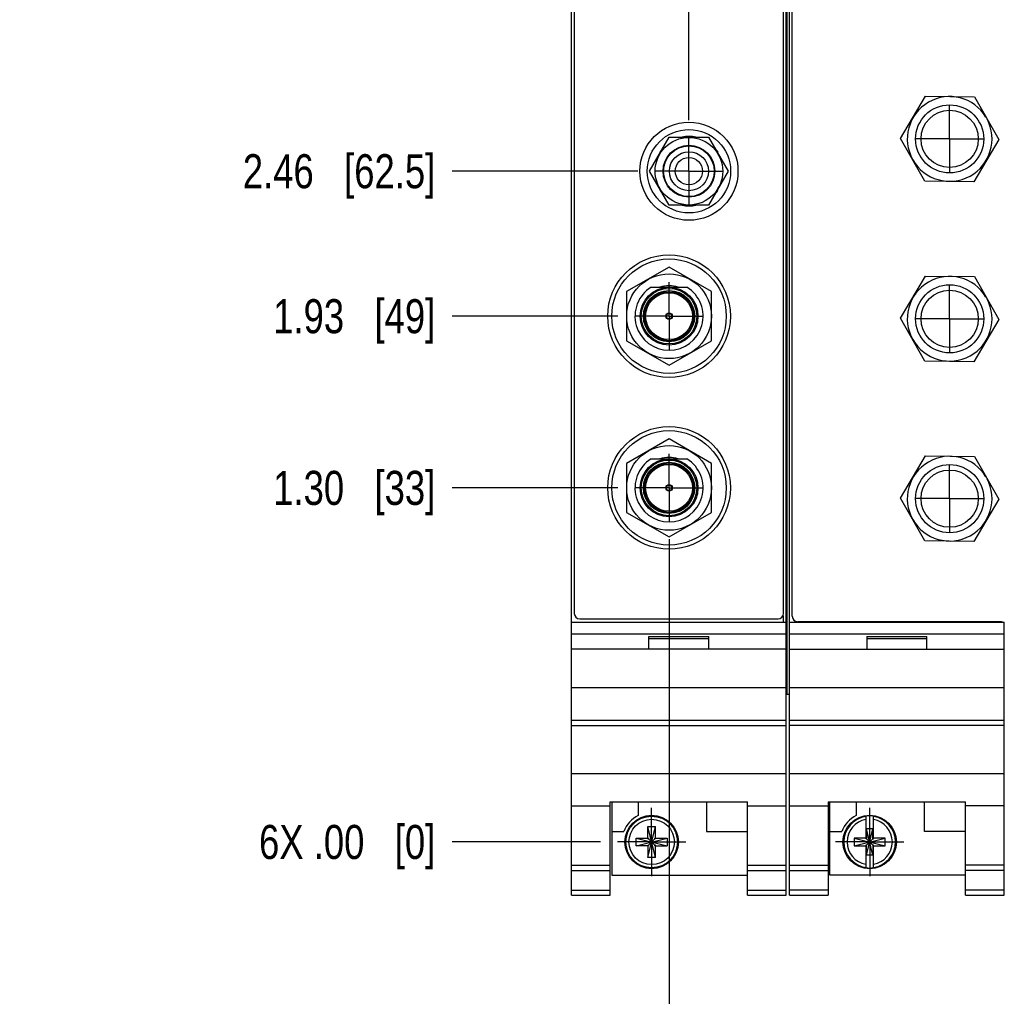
# Model space of a CAD drawing. Header units: inches. Extents: x 0 to 22, y 0 to 17.
# Tile 28 of 98: x 5.1 to 8.7, y 6.1 to 9.7. Entities that reach past the tile are written whole.
import ezdxf

# ---------------------------------------------------------------- set-up
doc = ezdxf.new("R2010")
doc.units = ezdxf.units.IN
doc.header["$LTSCALE"] = 1.21
doc.header["$MEASUREMENT"] = 0
doc.linetypes.add('CENTER', pattern=[0.6, 0.375, -0.075, 0.075, -0.075])
doc.layers.get('0').update_dxf_attribs({"linetype": 'CONTINUOUS'})
doc.layers.add('02___PRT_ALL_AXES', color=7, linetype='CONTINUOUS')
doc.layers.add('DIMENSIONS', color=7, linetype='CONTINUOUS')
doc.styles.get("Standard").update_dxf_attribs({"font": 'txt', "width": 0.8})
doc.dimstyles.new('DIMSTYLE_1', dxfattribs={"dimtxt": 0.125, "dimasz": 0.18, "dimexe": 0.125, "dimexo": 0.0625, "dimgap": 0.03125, "dimtad": 0, "dimtih": 1, "dimtoh": 1, "dimzin": 4, "dimdsep": 46, "dimtxsty": 'STANDARD', "dimblk": '_FILLED', "dimblk1": '_FILLED', "dimblk2": '_FILLED', "dimcen": 0.09, "dimadec": 0, "dimazin": 0, "dimtp": 0.01, "dimtm": 0.01, "dimtfac": 1, "dimtofl": 0, "dimtmove": 0, "dimatfit": 3, "dimldrblk": '_FILLED', "dimfxl": 1, "dimtolj": 1, "dimtzin": 4, "dimarcsym": 0})

# ---------------------------------------------------------------- blocks, each defined once
blk = doc.blocks.new('*D7')
at = {"layer": 'DIMENSIONS', "color": 2, "linetype": 'CONTINUOUS'}
blk.add_line((7.4578, 7.7579), (7.4578, 6.0138), dxfattribs=at)
at = {"layer": 'DIMENSIONS', "color": 2, "linetype": 'CONTINUOUS', "insert": (7.3953, 5.9513), "char_height": 0.125, "width": 1.225, "attachment_point": 3, "rotation": 90, "line_spacing_factor": 0.9}
blk.add_mtext('3X .06{\\Ftxt.shx;\\W1.000000;\\H0.125000; }[1.6]', dxfattribs=at)
blk = doc.blocks.new('_FILLED')
at = {"color": 0, "linetype": 'BYBLOCK'}
blk.add_solid([(0, 0), (-1, 0.174), (-1, -0.174)], dxfattribs=at)
blk = doc.blocks.new('*D8')
at = {"layer": 'DIMENSIONS', "color": 2, "linetype": 'CONTINUOUS'}
for p, q in [((7.661, 11.8201), (7.661, 12.0267)), ((7.5308, 11.7492), (7.661, 11.8201)), ((7.5308, 9.2951), (7.5308, 11.7492))]:
    blk.add_line(p, q, dxfattribs=at)
at = {"layer": 'DIMENSIONS', "color": 2, "linetype": 'CONTINUOUS', "insert": (7.5985, 12.0892), "char_height": 0.125, "width": 0.925, "attachment_point": 1, "rotation": 90, "line_spacing_factor": 0.9}
blk.add_mtext('.14{\\Ftxt.shx;\\W1.000000;\\H0.125000; }[3.5]', dxfattribs=at)
blk = doc.blocks.new('*D11')
at = {"layer": 'DIMENSIONS', "color": 2, "linetype": 'CONTINUOUS'}
blk.add_line((10.6236, 9.4136), (10.6236, 12.0267), dxfattribs=at)
at = {"layer": 'DIMENSIONS', "color": 2, "linetype": 'CONTINUOUS', "insert": (10.5611, 12.0892), "char_height": 0.125, "width": 1.225, "attachment_point": 1, "rotation": 90, "line_spacing_factor": 0.9}
blk.add_mtext('3X 3.23{\\Ftxt.shx;\\W1.000000;\\H0.125000; }[82]', dxfattribs=at)
blk = doc.blocks.new('*D13')
at = {"layer": 'DIMENSIONS', "color": 2, "linetype": 'CONTINUOUS'}
blk.add_line((12.29, 7.6007), (12.29, 6.0138), dxfattribs=at)
at = {"layer": 'DIMENSIONS', "color": 2, "linetype": 'CONTINUOUS', "insert": (12.2275, 5.9513), "char_height": 0.125, "width": 1.525, "attachment_point": 3, "rotation": 90, "line_spacing_factor": 0.9}
blk.add_mtext('4X 4.90{\\Ftxt.shx;\\W1.000000;\\H0.125000; }[124.4]', dxfattribs=at)
blk = doc.blocks.new('*D15')
at = {"layer": 'DIMENSIONS', "color": 2, "linetype": 'CONTINUOUS'}
blk.add_line((7.2702, 7.9455), (6.6625, 7.9455), dxfattribs=at)
at = {"layer": 'DIMENSIONS', "color": 2, "linetype": 'CONTINUOUS', "insert": (6.6, 8.008), "char_height": 0.125, "width": 0.925, "attachment_point": 3, "line_spacing_factor": 0.9}
blk.add_mtext('1.30{\\Ftxt.shx;\\W1.000000;\\H0.125000; }[33]', dxfattribs=at)
blk = doc.blocks.new('*D16')
at = {"layer": 'DIMENSIONS', "color": 2, "linetype": 'CONTINUOUS'}
blk.add_line((7.2064, 6.6463), (6.6625, 6.6463), dxfattribs=at)
at = {"layer": 'DIMENSIONS', "color": 2, "linetype": 'CONTINUOUS', "insert": (6.6, 6.7088), "char_height": 0.125, "width": 1.025, "attachment_point": 3, "line_spacing_factor": 0.9}
blk.add_mtext('6X .00{\\Ftxt.shx;\\W1.000000;\\H0.125000; }[0]', dxfattribs=at)
blk = doc.blocks.new('*D17')
at = {"layer": 'DIMENSIONS', "color": 2, "linetype": 'CONTINUOUS'}
blk.add_line((7.2702, 8.5755), (6.6625, 8.5755), dxfattribs=at)
at = {"layer": 'DIMENSIONS', "color": 2, "linetype": 'CONTINUOUS', "insert": (6.6, 8.638), "char_height": 0.125, "width": 0.925, "attachment_point": 3, "line_spacing_factor": 0.9}
blk.add_mtext('1.93{\\Ftxt.shx;\\W1.000000;\\H0.125000; }[49]', dxfattribs=at)
blk = doc.blocks.new('*D18')
at = {"layer": 'DIMENSIONS', "color": 2, "linetype": 'CONTINUOUS'}
blk.add_line((7.3432, 9.1075), (6.6625, 9.1075), dxfattribs=at)
at = {"layer": 'DIMENSIONS', "color": 2, "linetype": 'CONTINUOUS', "insert": (6.6, 9.17), "char_height": 0.125, "width": 1.125, "attachment_point": 3, "line_spacing_factor": 0.9}
blk.add_mtext('2.46{\\Ftxt.shx;\\W1.000000;\\H0.125000; }[62.5]', dxfattribs=at)
blk = doc.blocks.new('*D19')
at = {"layer": 'DIMENSIONS', "color": 2, "linetype": 'CONTINUOUS'}
blk.add_line((7.2702, 10.318), (6.6625, 10.318), dxfattribs=at)
at = {"layer": 'DIMENSIONS', "color": 2, "linetype": 'CONTINUOUS', "insert": (6.6, 10.3805), "char_height": 0.125, "width": 1.125, "attachment_point": 3, "line_spacing_factor": 0.9}
blk.add_mtext('3.67{\\Ftxt.shx;\\W1.000000;\\H0.125000; }[93.3]', dxfattribs=at)
blk = doc.blocks.new('*D20')
at = {"layer": 'DIMENSIONS', "color": 2, "linetype": 'CONTINUOUS'}
blk.add_line((7.2064, 11.4672), (6.6625, 11.4672), dxfattribs=at)
at = {"layer": 'DIMENSIONS', "color": 2, "linetype": 'CONTINUOUS', "insert": (6.6, 11.5297), "char_height": 0.125, "width": 1.525, "attachment_point": 3, "line_spacing_factor": 0.9}
blk.add_mtext('6X 4.82{\\Ftxt.shx;\\W1.000000;\\H0.125000; }[122.5]', dxfattribs=at)
blk = doc.blocks.new('*D21')
at = {"layer": 'DIMENSIONS', "color": 2, "linetype": 'CONTINUOUS'}
for p, q in [((6.7815, 11.7107), (6.6625, 11.7107)), ((6.9188, 11.5892), (6.7815, 11.7107)), ((7.0375, 11.5892), (6.9188, 11.5892))]:
    blk.add_line(p, q, dxfattribs=at)
at = {"layer": 'DIMENSIONS', "color": 2, "linetype": 'CONTINUOUS', "insert": (6.6, 11.7732), "char_height": 0.125, "width": 1.225, "attachment_point": 3, "line_spacing_factor": 0.9}
blk.add_mtext('4.94{\\Ftxt.shx;\\W1.000000;\\H0.125000; }[125.6]', dxfattribs=at)
blk = doc.blocks.new('*D31')
at = {"layer": 'DIMENSIONS', "color": 2, "linetype": 'CONTINUOUS'}
blk.add_line((8.275, 9.886), (6.6625, 9.886), dxfattribs=at)
at = {"layer": 'DIMENSIONS', "color": 2, "linetype": 'CONTINUOUS', "insert": (6.6, 9.9485), "char_height": 0.125, "width": 1.125, "attachment_point": 3, "line_spacing_factor": 0.9}
blk.add_mtext('3.24{\\Ftxt.shx;\\W1.000000;\\H0.125000; }[82.3]', dxfattribs=at)
blk = doc.blocks.new('*D32')
at = {"layer": 'DIMENSIONS', "color": 2, "linetype": 'CONTINUOUS'}
for p, q in [((7.7916, 10.2442), (7.6523, 10.0678)), ((9.5394, 10.2442), (7.7916, 10.2442)), ((7.6523, 10.0678), (6.6625, 10.0678))]:
    blk.add_line(p, q, dxfattribs=at)
at = {"layer": 'DIMENSIONS', "color": 2, "linetype": 'CONTINUOUS', "insert": (6.6, 10.1303), "char_height": 0.125, "width": 1.125, "attachment_point": 3, "line_spacing_factor": 0.9}
blk.add_mtext('3.60{\\Ftxt.shx;\\W1.000000;\\H0.125000; }[91.4]', dxfattribs=at)

msp = doc.modelspace()

# ---------------------------------------------------------------- linework, layer by layer
at = {"color": 7, "linetype": 'CONTINUOUS'}
for p, q in [((7.1, 6.4513), (7.1, 11.5892)), ((7.888, 6.4513), (7.888, 11.5892)), ((7.11, 11.5552), (7.11, 7.4852)), ((7.878, 7.4852), (7.878, 11.5552)), ((7.91, 7.4746), (7.91, 11.5592)), ((7.8997, 7.1892), (7.8997, 11.1892)), ((8.3072, 9.2277), (8.3985, 9.3828)), ((8.3985, 9.3828), (8.5785, 9.3806)), ((8.5785, 9.3806), (8.6674, 9.2236)), ((7.3864, 9.1075), (7.4586, 9.2325)), ((7.4586, 9.2325), (7.6029, 9.2325)), ((7.6029, 9.2325), (7.6751, 9.1075)), ((8.3961, 9.0707), (8.3072, 9.2277)), ((8.6674, 9.2236), (8.576, 9.0685)), ((7.4263, 9.1766), (7.4247, 9.1782)), ((7.6369, 9.1782), (7.6352, 9.1766)), ((7.4586, 8.9825), (7.3864, 9.1075)), ((7.6751, 9.1075), (7.6029, 8.9825)), ((8.576, 9.0685), (8.3961, 9.0707)), ((7.4247, 9.0368), (7.4263, 9.0385)), ((7.6352, 9.0385), (7.6369, 9.0368)), ((7.6029, 8.9825), (7.4586, 8.9825)), ((7.4578, 8.7557), (7.3018, 8.6656)), ((7.6138, 8.6656), (7.4578, 8.7557)), ((8.3072, 8.5677), (8.3985, 8.7228)), ((8.3985, 8.7228), (8.5785, 8.7206)), ((8.5785, 8.7206), (8.6674, 8.5636)), ((7.392, 8.6819), (7.5235, 8.6819)), ((7.3018, 8.6656), (7.3018, 8.4855)), ((7.6138, 8.4855), (7.6138, 8.6656)), ((8.3961, 8.4107), (8.3072, 8.5677)), ((8.6674, 8.5636), (8.576, 8.4085)), ((7.3018, 8.4855), (7.4578, 8.3954)), ((7.4578, 8.3954), (7.6138, 8.4855)), ((8.576, 8.4085), (8.3961, 8.4107)), ((7.4578, 8.1257), (7.3018, 8.0356)), ((7.6138, 8.0356), (7.4578, 8.1257)), ((8.3072, 7.9077), (8.3985, 8.0628)), ((8.3985, 8.0628), (8.5785, 8.0606)), ((8.5785, 8.0606), (8.6674, 7.9036)), ((7.3018, 8.0356), (7.3018, 7.8555)), ((7.392, 8.0519), (7.5235, 8.0519)), ((7.6138, 7.8555), (7.6138, 8.0356)), ((8.3961, 7.7507), (8.3072, 7.9077)), ((8.6674, 7.9036), (8.576, 7.7485)), ((7.3018, 7.8555), (7.4578, 7.7654)), ((7.4578, 7.7654), (7.6138, 7.8555)), ((8.576, 7.7485), (8.3961, 7.7507)), ((7.1, 7.4533), (7.888, 7.4533)), ((7.13, 7.4652), (7.858, 7.4652)), ((7.9, 6.4513), (7.9, 7.4533)), ((7.9, 7.4533), (8.688, 7.4533)), ((8.6738, 7.4546), (7.93, 7.4546)), ((8.688, 6.4513), (8.688, 7.4533)), ((7.1, 7.4103), (7.888, 7.4103)), ((7.9, 7.4103), (8.688, 7.4103)), ((7.384, 7.3533), (7.384, 7.4003)), ((7.384, 7.4003), (7.604, 7.4003)), ((7.384, 7.3933), (7.604, 7.3933)), ((7.604, 7.3533), (7.604, 7.4003)), ((8.184, 7.4003), (8.184, 7.3533)), ((8.184, 7.4003), (8.404, 7.4003)), ((8.184, 7.3933), (8.404, 7.3933)), ((8.404, 7.3533), (8.404, 7.4003)), ((7.888, 7.3533), (7.1, 7.3533)), ((7.9, 7.3533), (8.688, 7.3533)), ((7.1, 7.2133), (7.888, 7.2133)), ((7.9, 7.2133), (8.688, 7.2133)), ((7.888, 7.1892), (7.8997, 7.1892)), ((7.1, 7.0933), (7.888, 7.0933)), ((7.9, 7.0933), (8.688, 7.0933)), ((7.1, 7.0737), (7.888, 7.0737)), ((8.688, 7.0737), (7.9, 7.0737)), ((7.1, 6.898), (7.888, 6.898)), ((7.9, 6.898), (8.688, 6.898)), ((7.242, 6.4513), (7.242, 6.7935)), ((7.242, 6.7935), (7.746, 6.7935)), ((7.248, 6.7935), (7.248, 6.5243)), ((7.345, 6.7935), (7.345, 6.7436)), ((7.595, 6.7935), (7.595, 6.6843)), ((7.746, 6.4513), (7.746, 6.7935)), ((8.042, 6.7935), (8.546, 6.7935)), ((8.042, 6.7935), (8.042, 6.4513)), ((8.048, 6.5243), (8.048, 6.7935)), ((8.145, 6.7935), (8.145, 6.7436)), ((8.395, 6.6843), (8.395, 6.7935)), ((8.546, 6.4513), (8.546, 6.7935)), ((7.1, 6.7783), (7.242, 6.7783)), ((7.746, 6.7783), (7.888, 6.7783)), ((7.9, 6.7783), (8.042, 6.7783)), ((8.688, 6.7783), (8.546, 6.7783)), ((8.1802, 6.7409), (8.1802, 6.658)), ((8.2078, 6.658), (8.2078, 6.7409)), ((7.248, 6.6843), (7.2918, 6.6843)), ((7.4078, 6.5892), (7.3802, 6.7034)), ((7.3802, 6.658), (7.3802, 6.7034)), ((7.3802, 6.7034), (7.4078, 6.7034)), ((7.3802, 6.5892), (7.4078, 6.7034)), ((7.4078, 6.658), (7.4078, 6.7034)), ((7.595, 6.6843), (7.746, 6.6843)), ((8.048, 6.6843), (8.0918, 6.6843)), ((8.2057, 6.6948), (8.1823, 6.6948)), ((8.2057, 6.5977), (8.1823, 6.6948)), ((8.1823, 6.6948), (8.1823, 6.658)), ((8.1823, 6.5977), (8.2057, 6.6948)), ((8.2057, 6.658), (8.2057, 6.6948)), ((8.546, 6.6843), (8.395, 6.6843)), ((7.3369, 6.66), (7.4511, 6.6325)), ((7.3369, 6.6325), (7.3369, 6.66)), ((7.3369, 6.66), (7.3823, 6.66)), ((7.3369, 6.6325), (7.4511, 6.66)), ((7.3802, 6.658), (7.3823, 6.658)), ((7.3823, 6.66), (7.3823, 6.658)), ((7.4057, 6.6346), (7.3823, 6.658)), ((7.3823, 6.6346), (7.4057, 6.658)), ((7.4057, 6.658), (7.4057, 6.66)), ((7.4057, 6.66), (7.4511, 6.66)), ((7.4078, 6.658), (7.4057, 6.658)), ((7.4511, 6.66), (7.4511, 6.6325)), ((8.1369, 6.66), (8.2511, 6.6325)), ((8.1802, 6.66), (8.1369, 6.66)), ((8.1369, 6.66), (8.1369, 6.6325)), ((8.1369, 6.6325), (8.2511, 6.66)), ((8.1823, 6.658), (8.1802, 6.658)), ((8.1823, 6.658), (8.2057, 6.6346)), ((8.1823, 6.6346), (8.2057, 6.658)), ((8.2057, 6.658), (8.2078, 6.658)), ((8.2511, 6.66), (8.2078, 6.66)), ((8.2511, 6.6325), (8.2511, 6.66)), ((7.3823, 6.6325), (7.3369, 6.6325)), ((7.3802, 6.6346), (7.3802, 6.5892)), ((7.3802, 6.6346), (7.3823, 6.6346)), ((7.3823, 6.6346), (7.3823, 6.6325)), ((7.4057, 6.6325), (7.4057, 6.6346)), ((7.4078, 6.6346), (7.4057, 6.6346)), ((7.4057, 6.6325), (7.4511, 6.6325)), ((7.4078, 6.5892), (7.4078, 6.6346)), ((8.1369, 6.6325), (8.1802, 6.6325)), ((8.1823, 6.6346), (8.1802, 6.6346)), ((8.1802, 6.6346), (8.1802, 6.5516)), ((8.1823, 6.5977), (8.1823, 6.6346)), ((8.2078, 6.6346), (8.2057, 6.6346)), ((8.2057, 6.6346), (8.2057, 6.5977)), ((8.2078, 6.5516), (8.2078, 6.6346)), ((8.2078, 6.6325), (8.2511, 6.6325)), ((7.4078, 6.5892), (7.3802, 6.5892)), ((8.2057, 6.5977), (8.1823, 6.5977)), ((7.1, 6.5613), (7.242, 6.5613)), ((7.1, 6.542), (7.242, 6.542)), ((7.746, 6.5613), (7.888, 6.5613)), ((7.746, 6.542), (7.888, 6.542)), ((7.9, 6.5613), (8.042, 6.5613)), ((7.9, 6.542), (8.042, 6.542)), ((8.688, 6.5613), (8.546, 6.5613)), ((8.688, 6.542), (8.546, 6.542)), ((7.248, 6.5243), (7.746, 6.5243)), ((8.546, 6.5243), (8.048, 6.5243)), ((7.1, 6.4692), (7.242, 6.4692)), ((7.746, 6.4692), (7.888, 6.4692)), ((8.042, 6.4692), (7.9, 6.4692)), ((8.688, 6.4692), (8.546, 6.4692)), ((7.1, 6.4513), (7.242, 6.4513)), ((7.746, 6.4513), (7.888, 6.4513)), ((7.9, 6.4513), (8.042, 6.4513)), ((8.546, 6.4513), (8.688, 6.4513))]:
    msp.add_line(p, q, dxfattribs=at)
at = {"color": 9, "linetype": 'CONTINUOUS'}
for p, q in [((7.891, 7.1892), (7.891, 11.1892)), ((7.8996, 7.1892), (7.8996, 11.1892)), ((7.876, 7.4765), (7.876, 7.4533))]:
    msp.add_line(p, q, dxfattribs=at)
at = {"color": 7, "linetype": 'CONTINUOUS'}
for centre, radius in [((8.4875, 9.226), 0.125), ((7.5308, 9.1075), 0.18), ((7.5308, 9.1075), 0.153), ((7.5308, 9.1075), 0.124), ((7.5308, 9.1075), 0.095), ((7.5308, 9.1075), 0.093), ((7.5308, 9.1075), 0.0715), ((7.5308, 9.1075), 0.05), ((7.4578, 8.5755), 0.225), ((7.4578, 8.5755), 0.21), ((7.4578, 8.5755), 0.1555), ((7.4578, 8.5755), 0.106), ((8.4875, 8.566), 0.125), ((7.4578, 8.5755), 0.09), ((7.4578, 8.5755), 0.012), ((7.4578, 8.5755), 0.01), ((7.4578, 7.9455), 0.225), ((7.4578, 7.9455), 0.21), ((7.4578, 7.9455), 0.1555), ((7.4578, 7.9455), 0.106), ((7.4578, 7.9455), 0.09), ((8.4875, 7.906), 0.125), ((7.4578, 7.9455), 0.012), ((7.4578, 7.9455), 0.01), ((7.394, 6.6463), 0.098), ((8.194, 6.6463), 0.098)]:
    msp.add_circle(centre, radius, dxfattribs=at)
at = {"color": 9, "linetype": 'CONTINUOUS'}
for centre, radius in [((8.4875, 9.226), 0.105), ((7.4578, 8.5755), 0.102), ((7.4578, 8.5755), 0.094), ((7.4578, 8.5755), 0.086), ((8.4875, 8.566), 0.105), ((7.4578, 7.9455), 0.102), ((7.4578, 7.9455), 0.094), ((7.4578, 7.9455), 0.086), ((8.4875, 7.906), 0.105), ((7.394, 6.6463), 0.0947), ((7.394, 6.6463), 0.0832)]:
    msp.add_circle(centre, radius, dxfattribs=at)
at = {"color": 7, "linetype": 'CONTINUOUS'}
for centre, radius, start, end in [((8.4875, 9.226), 0.1554, 30.9556, 28.064), ((7.5308, 9.1075), 0.1275, 78.6764, 101.3236), ((7.5308, 9.1075), 0.1275, 138.6542, 146.3236), ((7.5308, 9.1075), 0.1275, 33.6764, 41.3458), ((7.5308, 9.1075), 0.1275, 213.6764, 221.3458), ((7.5308, 9.1075), 0.1275, 318.6542, 326.3236), ((7.5308, 9.1075), 0.1275, 258.6764, 281.3236), ((8.4875, 8.566), 0.1554, 30.9556, 28.064), ((7.4578, 8.5755), 0.125, 121.723, 58.277), ((7.4578, 8.5755), 0.1115, 72.4753, 107.5247), ((7.4578, 7.9455), 0.1115, 72.4753, 107.5247), ((8.4875, 7.906), 0.1554, 30.9556, 28.064), ((7.4578, 7.9455), 0.125, 121.723, 58.277), ((7.13, 7.4852), 0.02, 180, 270), ((7.858, 7.4852), 0.02, 270, 360), ((7.93, 7.4746), 0.02, 180, 270), ((8.6738, 7.4346), 0.02, 68.9074, 90), ((7.394, 6.6463), 0.109, 116.7143, 159.5968), ((8.194, 6.6463), 0.109, 116.7143, 159.5968), ((8.194, 6.6463), 0.0956, 81.7166, 98.2834), ((8.194, 6.6463), 0.0956, 261.7166, 278.2834)]:
    msp.add_arc(centre, radius, start, end, dxfattribs=at)
at = {"color": 9, "linetype": 'CONTINUOUS'}
for radius, start, end in [(0.0947, 98.3637, 261.6363), (0.0832, 99.5336, 260.4664), (0.0947, 278.3637, 81.6363), (0.0832, 279.5336, 80.4664)]:
    msp.add_arc((8.194, 6.6463), radius, start, end, dxfattribs=at)
at = {"layer": '02___PRT_ALL_AXES', "color": 7, "linetype": 'CENTER'}
for p, q in [((8.4875, 9.226), (8.4875, 9.3511)), ((7.5308, 9.1075), (7.5308, 9.2326)), ((8.4875, 9.226), (8.3624, 9.226)), ((8.4875, 9.226), (8.4875, 9.1009)), ((8.4875, 9.226), (8.6126, 9.226)), ((7.5308, 9.1075), (7.4057, 9.1075)), ((7.5308, 9.1075), (7.5308, 8.9824)), ((7.5308, 9.1075), (7.6559, 9.1075)), ((7.4578, 8.5755), (7.4578, 8.7006)), ((8.4875, 8.566), (8.4875, 8.6911)), ((7.4578, 8.5755), (7.3327, 8.5755)), ((7.4578, 8.5755), (7.4578, 8.4504)), ((7.4578, 8.5755), (7.5829, 8.5755)), ((8.4875, 8.566), (8.3624, 8.566)), ((8.4875, 8.566), (8.4875, 8.4409)), ((8.4875, 8.566), (8.6126, 8.566)), ((7.4578, 7.9455), (7.4578, 8.0706)), ((8.4875, 7.906), (8.4875, 8.0311)), ((7.4578, 7.9455), (7.3327, 7.9455)), ((7.4578, 7.9455), (7.4578, 7.8204)), ((7.4578, 7.9455), (7.5829, 7.9455)), ((8.4875, 7.906), (8.3624, 7.906)), ((8.4875, 7.906), (8.4875, 7.7809)), ((8.4875, 7.906), (8.6126, 7.906)), ((7.394, 6.6463), (7.394, 6.7714)), ((8.194, 6.6463), (8.194, 6.7714)), ((7.394, 6.6463), (7.2689, 6.6463)), ((7.394, 6.6463), (7.394, 6.5212)), ((7.394, 6.6463), (7.5191, 6.6463)), ((8.194, 6.6463), (8.0689, 6.6463)), ((8.194, 6.6463), (8.3191, 6.6463)), ((8.194, 6.6463), (8.194, 6.5212))]:
    msp.add_line(p, q, dxfattribs=at)

# ---------------------------------------------------------------- dimensions: what is measured, and where the dimension line sits
at = {"layer": 'DIMENSIONS', "color": 2, "linetype": 'CONTINUOUS'}
for feature_location, offset, dtype, origin, text, picture, middle in [((10.6236, 9.4136), (0, 2.6131), 1, (7.394, 11.5923), '3X <>', '*D11', (10.6236, 12.7017)), ((7.2064, 11.4672), (-0.5439, 0), 0, (7.2689, 6.6463), '6X <>', '*D20', (5.8375, 11.4672)), ((7.4578, 7.7579), (0, -1.7442), 1, (7.394, 11.4672), '3X <>', '*D7', (7.4578, 5.3388)), ((12.29, 7.6007), (0, -1.587), 1, (7.394, 11.4672), '4X <>', '*D13', (12.29, 5.1888)), ((7.2064093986, 6.646264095), (-0.5439, 0), 0, (7.2689093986, 6.646264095), '6X <>', '*D16', (6.0875093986, 6.646264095))]:
    dim = msp.add_ordinate_dim(feature_location=feature_location, offset=offset, dtype=dtype, origin=origin, text=text, dimstyle='DIMSTYLE_1', dxfattribs=at)
    dim.commit()
    dim.dimension.update_dxf_attribs({"geometry": picture, "text_midpoint": middle})
for feature_location, offset, origin, picture, middle in [((7.5308, 9.2951), (0.1303, 2.7315), (7.394, 11.5923), '*D8', (7.661, 12.5517)), ((7.0375, 11.5892), (-0.375, 0.1216), (7.1, 6.6463), '*D21', (5.9875, 11.7107)), ((7.2702, 10.318), (-0.6077, 0), (7.3327, 6.6463), '*D19', (6.0375, 10.318)), ((9.5394, 10.2442), (-2.8769, -0.1763), (9.6019, 6.6463), '*D32', (6.0375, 10.0678)), ((8.275, 9.886), (-1.6125, 0), (8.3375, 6.6463), '*D31', (6.0375, 9.886)), ((7.3432, 9.1075), (-0.6807, 0), (7.4057, 6.6463), '*D18', (6.0375, 9.1075)), ((7.2702, 8.5755), (-0.6077, 0), (7.3327, 6.6463), '*D17', (6.1375, 8.5755)), ((7.2702, 7.9455), (-0.6077, 0), (7.2689, 6.6463), '*D15', (6.1375, 7.9455))]:
    dim = msp.add_ordinate_dim(feature_location=feature_location, offset=offset, dtype=0, origin=origin, dimstyle='DIMSTYLE_1', dxfattribs=at)
    dim.commit()
    dim.dimension.update_dxf_attribs({"geometry": picture, "text_midpoint": middle})

doc.saveas('drawing.dxf')
